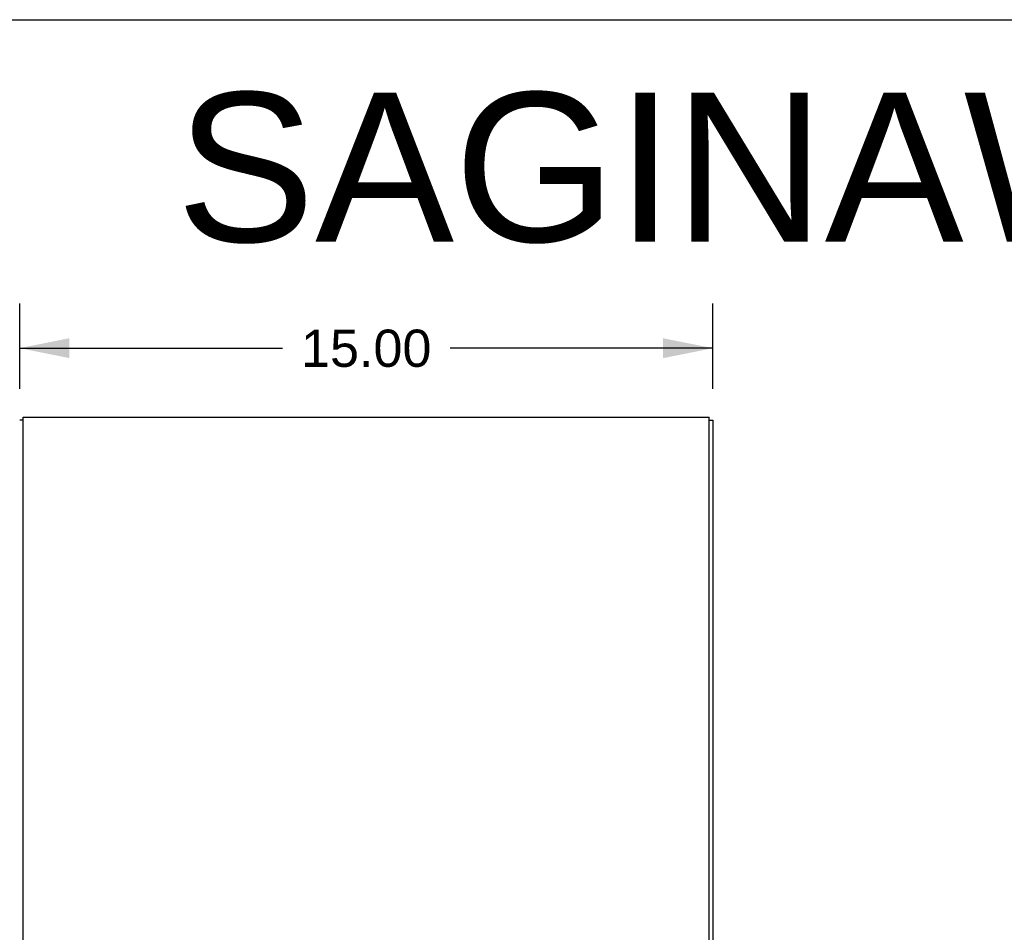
# Model space of a CAD drawing. Header units: inches. Extents: x 0 to 183, y 0 to 118.
# Tile 76 of 80: x 96 to 118, y 99 to 118. Entities that reach past the tile are written whole.
import ezdxf

# ---------------------------------------------------------------- set-up
doc = ezdxf.new("R2010")
doc.units = ezdxf.units.IN
doc.header["$LTSCALE"] = 10.065561
doc.header["$MEASUREMENT"] = 0
doc.layers.get('0').update_dxf_attribs({"linetype": 'CONTINUOUS'})
doc.layers.add('DIMENSIONS', color=7, linetype='CONTINUOUS')
doc.styles.get("Standard").update_dxf_attribs({"font": 'arial.ttf'})
doc.dimstyles.new('DIMSTYLE_1', dxfattribs={"dimtxt": 0.807398, "dimasz": 1.076531, "dimexe": 0.09, "dimexo": 0.07, "dimgap": 0.0375, "dimtad": 0, "dimtih": 1, "dimtoh": 1, "dimzin": 4, "dimdsep": 46, "dimtxsty": 'Standard', "dimblk": '_FILLED', "dimblk1": '_FILLED', "dimblk2": '_FILLED', "dimcen": 0.09, "dimadec": 3, "dimazin": 1, "dimtfac": 1, "dimtdec": 3, "dimtofl": 0, "dimtmove": 0, "dimatfit": 3, "dimldrblk": '_FILLED', "dimfxl": 0, "dimtolj": 1, "dimtzin": 4, "dimarcsym": 0})

# ---------------------------------------------------------------- blocks, each defined once
blk = doc.blocks.new('_FILLED')
at = {"color": 0, "linetype": 'ByBlock'}
blk.add_solid([(0, 0), (-1, 0.2), (-1, -0.2)], dxfattribs=at)
blk = doc.blocks.new('*D10')
at = {"layer": 'DIMENSIONS', "color": 2, "linetype": 'Continuous'}
for p, q in [((96.42, 110.423), (96.42, 112.275)), ((111.42, 110.423), (111.42, 112.275)), ((96.42, 111.306), (102.106, 111.306)), ((111.42, 111.306), (105.735, 111.306))]:
    blk.add_line(p, q, dxfattribs=at)
at = {"layer": 'DIMENSIONS', "color": 2, "linetype": 'Continuous', "xscale": 1.0765306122, "yscale": 1.0765306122, "zscale": 1.0765306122, "rotation": 180}
blk.add_blockref('_FILLED', (96.42, 111.306), dxfattribs=at)
at = {"layer": 'DIMENSIONS', "color": 2, "linetype": 'Continuous', "xscale": 1.0765306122, "yscale": 1.0765306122, "zscale": 1.0765306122}
blk.add_blockref('_FILLED', (111.42, 111.306), dxfattribs=at)
at = {"layer": 'DIMENSIONS', "color": 2, "linetype": 'Continuous', "insert": (103.92, 111.709), "char_height": 0.8074, "width": 2.82139, "attachment_point": 2, "line_spacing_factor": 0.9}
blk.add_mtext('15.00', dxfattribs=at)

msp = doc.modelspace()

# ---------------------------------------------------------------- linework, layer by layer
at = {"color": 7, "linetype": 'Continuous'}
for p, q in [((0, 118.418), (183.01, 118.418)), ((96.495, 109.75), (96.42, 109.75)), ((111.345, 109.75), (111.42, 109.75))]:
    msp.add_line(p, q, dxfattribs=at)
at = {"color": 3, "linetype": 'Continuous'}
for p, q in [((96.495, 91.958), (96.495, 109.813)), ((96.495, 109.813), (111.345, 109.813)), ((111.345, 91.958), (111.345, 109.813)), ((111.42, 109.75), (111.42, 91.958))]:
    msp.add_line(p, q, dxfattribs=at)

# ---------------------------------------------------------------- texts
at = {"layer": 'DIMENSIONS', "color": 2, "linetype": 'Continuous', "insert": (140.66, 116.841), "char_height": 3.22959, "width": 81.5682, "attachment_point": 2, "line_spacing_factor": 0.9}
msp.add_mtext('SAGINAW CONTROL & ENGINEERING\\PSCE-72XD3418SS6', dxfattribs=at)

# ---------------------------------------------------------------- dimensions: what is measured, and where the dimension line sits
at = {"layer": 'DIMENSIONS', "color": 2, "linetype": 'Continuous'}
dim = msp.add_linear_dim(base=(111.42, 111.306), p1=(96.42, 112.345), p2=(111.42, 112.345), dimstyle='DIMSTYLE_1', dxfattribs=at)
dim.commit()
dim.dimension.update_dxf_attribs({"geometry": '*D10', "text_midpoint": (103.955, 111.301), "dimtype": 160})

doc.saveas('drawing.dxf')
